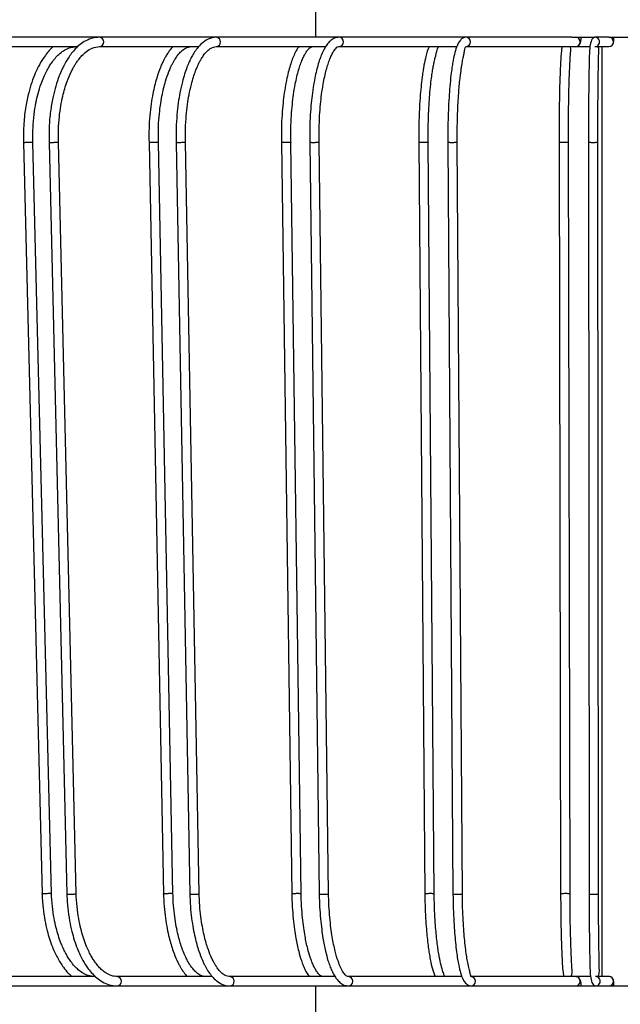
# Model space of a CAD drawing. Header units: millimetres. Extents: x 66 to 110, y 138 to 275.
# Tile 9 of 23: x 91.15 to 97.55, y 147.33 to 157.81. Entities that reach past the tile are written whole.
import ezdxf

# ---------------------------------------------------------------- set-up
doc = ezdxf.new("R2010")
doc.units = ezdxf.units.MM
doc.styles.add('SLDTEXTSTYLE0', font='TXT', dxfattribs={"width": 0.75})
doc.dimstyles.new('SLDDIMSTYLE0', dxfattribs={"dimtxt": 3.5, "dimasz": 3.302, "dimexe": 0, "dimexo": 0.0625, "dimgap": 0.875, "dimtad": 1, "dimdec": 0, "dimlfac": 20, "dimrnd": 1e-09, "dimzin": 12, "dimdsep": 46, "dimtxsty": 'SLDTEXTSTYLE0', "dimsah": 1, "dimcen": 0.09, "dimadec": 0, "dimazin": 3, "dimtfac": 1, "dimtdec": 0, "dimtofl": 0, "dimtmove": 0, "dimatfit": 3, "dimfxl": 0, "dimfrac": 2, "dimtolj": 1, "dimtzin": 12, "dimarcsym": 0})
doc.dimstyles.new('SLDDIMSTYLE1', dxfattribs={"dimtxt": 3.5, "dimasz": 3.302, "dimexe": 0, "dimexo": 0.0625, "dimgap": 0.875, "dimtad": 1, "dimlfac": 20, "dimrnd": 1e-09, "dimzin": 12, "dimdsep": 46, "dimtxsty": 'SLDTEXTSTYLE0', "dimsah": 1, "dimcen": 0.09, "dimadec": 0, "dimazin": 3, "dimtfac": 1, "dimtmove": 0, "dimatfit": 0, "dimfxl": 0, "dimfrac": 2, "dimtolj": 1, "dimtzin": 12, "dimarcsym": 0})

# ---------------------------------------------------------------- blocks, each defined once
blk = doc.blocks.new('_D')
at = {"color": 7, "linetype": 'Continuous', "lineweight": 0}
for p, q in [((95.103, 218.698), (69.362, 218.698)), ((70.362, 137.698), (70.362, 218.698)), ((93.304, 137.698), (69.362, 137.698))]:
    blk.add_line(p, q, dxfattribs=at)
at = {"color": 7, "linetype": 'Continuous', "lineweight": 18}
for points in [[(70.362, 218.698), (69.854, 215.396), (70.87, 215.396)], [(70.362, 137.698), (70.87, 141), (69.854, 141)]]:
    blk.add_solid(points, dxfattribs=at)
at = {"color": 7, "linetype": 'Continuous', "lineweight": 18, "insert": (65.85, 171.496), "char_height": 3.5, "attachment_point": 1, "rotation": 90, "style": 'SLDTEXTSTYLE0'}
blk.add_mtext('1700', dxfattribs=at)
blk = doc.blocks.new('_D_1')
at = {"color": 7, "linetype": 'Continuous', "lineweight": 0}
for p, q in [((93.304, 165.948), (80.101, 165.948)), ((81.101, 165.948), (81.101, 137.698)), ((93.304, 137.698), (80.101, 137.698))]:
    blk.add_line(p, q, dxfattribs=at)
at = {"color": 7, "linetype": 'Continuous', "lineweight": 18}
for points in [[(81.101, 165.948), (80.593, 162.646), (81.609, 162.646)], [(81.101, 137.698), (81.609, 141), (80.593, 141)]]:
    blk.add_solid(points, dxfattribs=at)
at = {"color": 7, "linetype": 'Continuous', "lineweight": 18, "insert": (76.589, 146.349), "char_height": 3.5, "attachment_point": 1, "rotation": 90, "style": 'SLDTEXTSTYLE0'}
blk.add_mtext('565,00', dxfattribs=at)

msp = doc.modelspace()

# ---------------------------------------------------------------- linework, layer by layer
at = {"color": 7, "linetype": 'Continuous', "lineweight": 25}
for p, q in [((94.30335, 158.3727), (94.30335, 157.6227)), ((92.00486, 157.6227), (90.84577, 157.6227)), ((93.24694, 157.6227), (92.00486, 157.6227)), ((94.55317, 157.6227), (93.24694, 157.6227)), ((95.90376, 157.6227), (94.55317, 157.6227)), ((97.03303, 157.6227), (95.90376, 157.6227)), ((97.03337, 157.6227), (97.27823, 157.6227)), ((97.42272, 157.6227), (97.27823, 157.6227)), ((97.42772, 157.6227), (97.81324, 157.6227)), ((90.84577, 157.5227), (91.77358, 157.5227)), ((92.00486, 157.5227), (93.06125, 157.5227)), ((93.24694, 157.5227), (94.41214, 157.5227)), ((94.55317, 157.5227), (95.80824, 157.5227)), ((95.90376, 157.5227), (97.07219, 157.5227)), ((97.07219, 157.5227), (97.22526, 157.5227)), ((97.27823, 157.5227), (97.42772, 157.5227)), ((97.35337, 157.5227), (97.35337, 147.6227)), ((97.42772, 157.5227), (97.44489, 157.52608)), ((91.19563, 156.50145), (91.39218, 148.50145)), ((91.49213, 148.50445), (91.29559, 156.50445)), ((91.46719, 156.50151), (91.65521, 148.50151)), ((91.75517, 148.50439), (91.56715, 156.50439)), ((92.53113, 156.50177), (92.68556, 148.50177)), ((92.78553, 148.50413), (92.63111, 156.50413)), ((92.8199, 156.50184), (92.96527, 148.50183)), ((93.06524, 148.50406), (92.91987, 156.50406)), ((93.94088, 156.50211), (94.05085, 148.50211)), ((94.15084, 148.50379), (94.04087, 156.50379)), ((94.24248, 156.50218), (94.34299, 148.50218)), ((94.24266, 156.5134), (94.24266, 156.49205)), ((94.44298, 148.50372), (94.34247, 156.50372)), ((95.40351, 156.50246), (95.46736, 148.50246)), ((95.56735, 148.50344), (95.5035, 156.50344)), ((95.71337, 156.50254), (95.76749, 148.50253)), ((95.86749, 148.50336), (95.81336, 156.50336)), ((96.89685, 156.50282), (96.91361, 148.50282)), ((97.01361, 148.50308), (96.99685, 156.50308)), ((97.21027, 156.5029), (97.21719, 148.5029)), ((97.31719, 148.503), (97.31027, 156.503)), ((94.34282, 148.51155), (94.34353, 148.49128)), ((91.96132, 147.6227), (91.0736, 147.6227)), ((93.20487, 147.6227), (92.19288, 147.6227)), ((94.51223, 147.6227), (93.39231, 147.6227)), ((95.8629, 147.6227), (94.65368, 147.6227)), ((97.07219, 147.6227), (95.95789, 147.6227)), ((97.23311, 147.6227), (97.07219, 147.6227)), ((97.42772, 147.6227), (97.28515, 147.6227)), ((91.0736, 147.5227), (92.19288, 147.5227)), ((92.19288, 147.5227), (93.39231, 147.5227)), ((93.39231, 147.5227), (94.65368, 147.5227)), ((94.30411, 147.5227), (94.30411, 146.7727)), ((94.65368, 147.5227), (95.95789, 147.5227)), ((95.95789, 147.5227), (97.03303, 147.5227)), ((97.03314, 147.5227), (97.28515, 147.5227)), ((97.28515, 147.5227), (97.42271, 147.5227)), ((97.42772, 147.5227), (97.81325, 147.5227))]:
    msp.add_line(p, q, dxfattribs=at)
for centre, radius, start, end in [((91.99934, 157.57269), 0.05031, 276.513441, 83.694263), ((93.24382, 157.5727), 0.0501, 273.853597, 86.435625), ((94.55174, 157.5727), 0.05003, 272.101717, 88.36097), ((95.90336, 157.5727), 0.05, 270.911236, 89.536538), ((97.07185, 157.5727), 0.05, 270.384703, 89.615297), ((97.27822, 157.5727), 0.05, 269.267991, 89.993836), ((97.42772, 157.5727), 0.05, 270.006236, 89.993764), ((92.18736, 147.57272), 0.05032, 276.307155, 83.465257), ((93.38919, 147.57271), 0.05011, 273.564817, 86.134741), ((94.65225, 147.57271), 0.05003, 271.638993, 87.900401), ((95.95748, 147.57271), 0.05, 270.464514, 88.876409), ((97.07185, 147.5727), 0.05, 270.384703, 89.615297), ((97.28515, 147.5727), 0.05, 270.006145, 90.925302), ((97.42772, 147.5727), 0.05, 270.006236, 89.993764)]:
    msp.add_arc(centre, radius, start, end, dxfattribs=at)
for points, knots in [([(92.00486, 157.6227), (91.97901, 157.62069), (91.92939, 157.61682), (91.85938, 157.58772), (91.79863, 157.54792), (91.73463, 157.48909), (91.67642, 157.41471), (91.63037, 157.33523), (91.599, 157.27048), (91.56958, 157.20043), (91.5377, 157.10608), (91.5071, 156.98679), (91.48236, 156.84714), (91.46528, 156.67818), (91.46676, 156.55613), (91.46754, 156.49126)], [0, 0, 0, 0, 0.08264426, 0.15861766, 0.22781224, 0.29023013, 0.39351074, 0.465889, 0.49979467, 0.55095086, 0.62664432, 0.69949057, 0.78605347, 0.88628511, 1, 1, 1, 1]), ([(93.24694, 157.6227), (93.21879, 157.61903), (93.16726, 157.61231), (93.09798, 157.56491), (93.04633, 157.51023), (93.00886, 157.45627), (92.98148, 157.40791), (92.95749, 157.3585), (92.93369, 157.30136), (92.90904, 157.23095), (92.88341, 157.14149), (92.86043, 157.03826), (92.84113, 156.92108), (92.82703, 156.79412), (92.81817, 156.64842), (92.81948, 156.54555), (92.82017, 156.49165)], [0, 0, 0, 0, 0.11355511, 0.20788351, 0.28285823, 0.33858368, 0.38510552, 0.42795647, 0.47680113, 0.5316271, 0.59451912, 0.67249102, 0.74123893, 0.8187624, 0.90505278, 1, 1, 1, 1]), ([(94.55317, 157.6227), (94.53663, 157.62054), (94.50523, 157.61642), (94.46066, 157.58525), (94.42398, 157.54405), (94.39289, 157.49395), (94.36723, 157.43884), (94.34375, 157.37531), (94.32297, 157.30601), (94.30415, 157.22905), (94.2861, 157.13791), (94.27031, 157.03528), (94.25705, 156.91894), (94.2474, 156.7928), (94.24149, 156.65505), (94.24228, 156.55988), (94.24266, 156.5134)], [0, 0, 0, 0, 0.08589115, 0.16295499, 0.23099371, 0.28999432, 0.35553305, 0.41694976, 0.47799081, 0.53870974, 0.60263776, 0.68145986, 0.75097582, 0.82938243, 0.91667411, 1, 1, 1, 1]), ([(95.90376, 157.6227), (95.89372, 157.62106), (95.87445, 157.61789), (95.8385, 157.58672), (95.80543, 157.52654), (95.78248, 157.44457), (95.7673, 157.36874), (95.75568, 157.29561), (95.74461, 157.21123), (95.73392, 157.10482), (95.72455, 156.97867), (95.71746, 156.83774), (95.7128, 156.67238), (95.71324, 156.55447), (95.71347, 156.49247)], [0, 0, 0, 0, 0.07137873, 0.13705, 0.25030616, 0.34208989, 0.42045363, 0.47025629, 0.53745669, 0.62405618, 0.70174748, 0.79031749, 0.88975085, 1, 1, 1, 1]), ([(97.07219, 157.5227), (97.0792, 157.52353), (97.09167, 157.525), (97.10628, 157.5345), (97.11594, 157.54515), (97.12253, 157.557), (97.12791, 157.57276), (97.13187, 157.59251), (97.13353, 157.61343), (97.13427, 157.6227)], [0, 0, 0, 0, 0.13531162, 0.240766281, 0.33693512, 0.435154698, 0.562903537, 0.806121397, 1, 1, 1, 1]), ([(97.27823, 157.6227), (97.27222, 157.62115), (97.26067, 157.61816), (97.23835, 157.58723), (97.22359, 157.52873), (97.21936, 157.44921), (97.21733, 157.37226), (97.21561, 157.28989), (97.21403, 157.19319), (97.21263, 157.07858), (97.21149, 156.95032), (97.21069, 156.81359), (97.21019, 156.6585), (97.21025, 156.54956), (97.21028, 156.49291)], [0, 0, 0, 0, 0.06599406, 0.12692583, 0.23219249, 0.32308779, 0.40780002, 0.47164569, 0.54943382, 0.64115432, 0.7191179, 0.80491419, 0.89854105, 1, 1, 1, 1]), ([(97.44489, 157.52608), (97.44548, 157.52618), (97.45086, 157.52714), (97.45887, 157.53316), (97.46762, 157.54177), (97.47294, 157.55065), (97.47579, 157.55822), (97.47703, 157.56364), (97.47757, 157.56717), (97.47796, 157.5708), (97.47841, 157.57775), (97.4789, 157.59232), (97.47916, 157.61306), (97.47928, 157.6227)], [0, 0, 0, 0, 0.011750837, 0.107617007, 0.187813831, 0.255646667, 0.310867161, 0.350314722, 0.381217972, 0.421814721, 0.511314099, 0.772767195, 1, 1, 1, 1]), ([(91.51391, 157.5227), (91.5133, 157.52231), (91.48106, 157.50137), (91.43295, 157.43822), (91.37885, 157.35842), (91.34435, 157.29334), (91.31419, 157.22872), (91.28106, 157.14246), (91.24612, 157.02459), (91.21595, 156.87906), (91.194, 156.69671), (91.1953, 156.56292), (91.196, 156.49118)], [0, 0, 0, 0, 0.00275406, 0.14539139, 0.25385235, 0.30599665, 0.36228303, 0.4595277, 0.55980083, 0.68339849, 0.83022865, 1, 1, 1, 1]), ([(91.29594, 156.49476), (91.29505, 156.54921), (91.29338, 156.65217), (91.30606, 156.79613), (91.32537, 156.91826), (91.35055, 157.02686), (91.37898, 157.11892), (91.40934, 157.19661), (91.43782, 157.2571), (91.46539, 157.3068), (91.49622, 157.35466), (91.53058, 157.39951), (91.57303, 157.44435), (91.62328, 157.48382), (91.68487, 157.5157), (91.73081, 157.52026), (91.75541, 157.5227)], [0, 0, 0, 0, 0.10235377, 0.19357648, 0.27384799, 0.34318013, 0.41860862, 0.47722551, 0.52928762, 0.57586566, 0.61851012, 0.67842401, 0.73899937, 0.81282326, 0.89981864, 1, 1, 1, 1]), ([(91.56748, 156.49468), (91.56661, 156.5438), (91.56494, 156.63786), (91.57468, 156.77171), (91.59064, 156.88978), (91.61655, 157.01794), (91.65317, 157.1421), (91.69352, 157.2382), (91.72288, 157.29488), (91.742, 157.32776), (91.76184, 157.35848), (91.78633, 157.39239), (91.82073, 157.43306), (91.86845, 157.47623), (91.9307, 157.514), (91.97869, 157.51963), (92.00486, 157.5227)], [0, 0, 0, 0, 0.09231393, 0.17681731, 0.25367373, 0.32289257, 0.43831516, 0.52660977, 0.56391439, 0.59682446, 0.62536898, 0.66231074, 0.71844584, 0.79353889, 0.88740203, 1, 1, 1, 1]), ([(92.7868, 157.5227), (92.77994, 157.51607), (92.75926, 157.49605), (92.73213, 157.45675), (92.70672, 157.41514), (92.68819, 157.38047), (92.67064, 157.34426), (92.644, 157.28249), (92.60767, 157.17872), (92.57512, 157.04629), (92.5521, 156.91005), (92.53793, 156.78469), (92.52927, 156.6429), (92.53068, 156.54343), (92.53142, 156.49157)], [0, 0, 0, 0, 0.03817118, 0.11516033, 0.1669341, 0.20477102, 0.24829398, 0.2978668, 0.4155494, 0.56936863, 0.6617277, 0.76431484, 0.8771241, 1, 1, 1, 1]), ([(92.63138, 156.49437), (92.63066, 156.5437), (92.62928, 156.63819), (92.63733, 156.77266), (92.6505, 156.89132), (92.67191, 157.02013), (92.70214, 157.14495), (92.73546, 157.24151), (92.75967, 157.29841), (92.77539, 157.33135), (92.79173, 157.36215), (92.81156, 157.39564), (92.83885, 157.43536), (92.87599, 157.47733), (92.92393, 157.51414), (92.9613, 157.51968), (92.98167, 157.5227)], [0, 0, 0, 0, 0.09235378, 0.17692851, 0.2538566, 0.32314484, 0.43869011, 0.52707934, 0.56442224, 0.59736349, 0.6259321, 0.66290485, 0.71906176, 0.7940953, 0.88775534, 1, 1, 1, 1]), ([(92.92013, 156.49429), (92.91946, 156.54587), (92.91818, 156.64421), (92.92652, 156.78322), (92.93977, 156.90407), (92.95789, 157.01535), (92.97941, 157.11305), (93.00319, 157.19689), (93.02423, 157.25761), (93.04258, 157.30298), (93.05804, 157.33695), (93.07388, 157.36812), (93.09287, 157.40139), (93.11782, 157.43917), (93.15154, 157.47923), (93.1947, 157.51444), (93.2285, 157.51979), (93.24694, 157.5227)], [0, 0, 0, 0, 0.09642696, 0.18383596, 0.26235415, 0.33198757, 0.41099981, 0.47470289, 0.53003206, 0.56759891, 0.60179933, 0.63264019, 0.66847439, 0.72327967, 0.79695706, 0.88921729, 1, 1, 1, 1]), ([(94.12536, 157.5227), (94.11786, 157.51174), (94.09936, 157.48471), (94.07524, 157.43445), (94.05068, 157.37321), (94.0287, 157.30563), (94.00838, 157.22962), (93.98867, 157.13865), (93.97137, 157.03588), (93.95685, 156.91937), (93.94625, 156.79307), (93.93958, 156.64806), (93.94057, 156.54564), (93.94108, 156.49197)], [0, 0, 0, 0, 0.056512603, 0.139371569, 0.216887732, 0.295182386, 0.374305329, 0.458633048, 0.562688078, 0.654451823, 0.757946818, 0.873165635, 1, 1, 1, 1]), ([(94.04106, 156.49398), (94.04055, 156.54578), (94.03958, 156.64457), (94.04592, 156.78427), (94.056, 156.90576), (94.0698, 157.01771), (94.0862, 157.11613), (94.10477, 157.20255), (94.12349, 157.2734), (94.14318, 157.33467), (94.16429, 157.38884), (94.18587, 157.43351), (94.20645, 157.46857), (94.22721, 157.49644), (94.2499, 157.51791), (94.26704, 157.52104), (94.27612, 157.5227)], [0, 0, 0, 0, 0.09638281, 0.18379302, 0.26232623, 0.33198512, 0.41104194, 0.47503889, 0.53471456, 0.59371693, 0.65201682, 0.71346904, 0.77044959, 0.83728356, 0.9138001, 1, 1, 1, 1]), ([(94.34265, 156.4939), (94.34218, 156.54576), (94.34129, 156.64466), (94.34709, 156.78453), (94.35632, 156.90619), (94.36895, 157.01831), (94.38397, 157.11692), (94.40104, 157.20387), (94.41842, 157.27573), (94.43695, 157.33852), (94.45697, 157.3942), (94.48453, 157.45539), (94.50873, 157.49408), (94.53198, 157.51845), (94.54587, 157.52124), (94.55317, 157.5227)], [0, 0, 0, 0, 0.0963903, 0.1838165, 0.262367, 0.3320444, 0.41112725, 0.47519304, 0.5356459, 0.59635259, 0.6572695, 0.72146313, 0.8443048, 0.91807956, 1, 1, 1, 1]), ([(95.51472, 157.5227), (95.51392, 157.52148), (95.49829, 157.4974), (95.48141, 157.42882), (95.46191, 157.34412), (95.45027, 157.276), (95.44033, 157.20978), (95.42954, 157.12129), (95.41863, 157.00432), (95.40947, 156.86295), (95.40294, 156.68815), (95.40339, 156.56057), (95.40363, 156.49238)], [0, 0, 0, 0, 0.00803991, 0.15789125, 0.27156632, 0.32261168, 0.38366643, 0.48200823, 0.5802214, 0.6993295, 0.83928852, 1, 1, 1, 1]), ([(95.50362, 156.49357), (95.50333, 156.54887), (95.50278, 156.65386), (95.507, 156.80129), (95.51353, 156.92753), (95.52219, 157.04127), (95.53217, 157.13897), (95.54294, 157.22133), (95.55289, 157.28398), (95.562, 157.33282), (95.57197, 157.37884), (95.58155, 157.41771), (95.59091, 157.45575), (95.59914, 157.48876), (95.6074, 157.51625), (95.61503, 157.52045), (95.61912, 157.5227)], [0, 0, 0, 0, 0.10228655, 0.194189, 0.27577152, 0.34703736, 0.42599378, 0.48845621, 0.54212445, 0.58786222, 0.62719504, 0.68383274, 0.7427048, 0.81516883, 0.90092889, 1, 1, 1, 1]), ([(95.81346, 156.49348), (95.8132, 156.54326), (95.81272, 156.6387), (95.81555, 156.77466), (95.82021, 156.89483), (95.82781, 157.02561), (95.83857, 157.15275), (95.8505, 157.2517), (95.85923, 157.31036), (95.8649, 157.34438), (95.87088, 157.37656), (95.87767, 157.40948), (95.88505, 157.44566), (95.89132, 157.48235), (95.89575, 157.51464), (95.90094, 157.51986), (95.90376, 157.5227)], [0, 0, 0, 0, 0.09200962, 0.1763927, 0.25320168, 0.32244228, 0.43809744, 0.52674852, 0.56429397, 0.59749022, 0.62634178, 0.66310429, 0.71941217, 0.79465718, 0.88823276, 1, 1, 1, 1]), ([(96.92904, 157.5227), (96.92685, 157.51057), (96.92169, 157.48195), (96.91756, 157.42845), (96.91357, 157.36625), (96.90983, 157.29137), (96.90597, 157.19442), (96.90257, 157.07948), (96.89982, 156.95095), (96.89787, 156.81396), (96.89665, 156.65863), (96.8968, 156.54954), (96.89688, 156.49282)], [0, 0, 0, 0, 0.06208527, 0.14648894, 0.22814654, 0.31140603, 0.41282726, 0.53239132, 0.63400656, 0.74581692, 0.86781798, 1, 1, 1, 1]), ([(96.99688, 156.49313), (96.9968, 156.54545), (96.99665, 156.64529), (96.99762, 156.7866), (96.99918, 156.90969), (97.00131, 157.02333), (97.00385, 157.12358), (97.00679, 157.21348), (97.01047, 157.30441), (97.01537, 157.39796), (97.02203, 157.4852), (97.02402, 157.511), (97.01588, 157.51377), (97.01573, 157.51381)], [0, 0, 0, 0, 0.11002805, 0.20994003, 0.29976038, 0.37949082, 0.47007696, 0.54369972, 0.61611919, 0.73271529, 0.85901692, 0.99754784, 1, 1, 1, 1]), ([(97.31028, 156.49304), (97.31025, 156.54543), (97.31018, 156.6454), (97.31059, 156.78692), (97.31123, 156.91023), (97.31211, 157.0241), (97.31317, 157.12462), (97.3144, 157.21553), (97.31597, 157.30964), (97.31815, 157.40784), (97.3202, 157.4855), (97.32058, 157.51231), (97.31337, 157.51501), (97.31179, 157.5156)], [0, 0, 0, 0, 0.110464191, 0.210789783, 0.300990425, 0.381066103, 0.472055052, 0.54611601, 0.620720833, 0.744946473, 0.882143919, 0.9741462, 1, 1, 1, 1]), ([(91.20264, 156.50295), (91.20228, 156.50291), (91.19915, 156.50254), (91.19573, 156.50201), (91.19619, 156.50162), (91.19633, 156.5015)], [0, 0, 0, 0, 0.08224055, 0.72623782, 1, 1, 1, 1]), ([(91.20264, 156.50295), (91.20301, 156.50299), (91.2063, 156.50336), (91.21461, 156.50406), (91.22971, 156.50492), (91.24663, 156.50556), (91.26341, 156.5059), (91.27826, 156.50591), (91.28916, 156.50558), (91.2951, 156.50508), (91.29494, 156.50463), (91.29488, 156.50447)], [0, 0, 0, 0, 0.01663677, 0.14691382, 0.27719101, 0.40746436, 0.53773025, 0.66798958, 0.79824614, 0.92850492, 1, 1, 1, 1]), ([(91.56079, 156.50295), (91.56043, 156.50291), (91.55728, 156.50253), (91.5492, 156.50183), (91.53431, 156.50098), (91.51746, 156.50034), (91.50059, 156.5), (91.48554, 156.49999), (91.47427, 156.50032), (91.46783, 156.50085), (91.46782, 156.50134), (91.46782, 156.50153)], [0, 0, 0, 0, 0.01637803, 0.14462876, 0.27287962, 0.40112659, 0.52936641, 0.65760015, 0.78583136, 0.91406459, 1, 1, 1, 1]), ([(91.56079, 156.50295), (91.56113, 156.50299), (91.56411, 156.50336), (91.56729, 156.50388), (91.56665, 156.50426), (91.56648, 156.50437)], [0, 0, 0, 0, 0.08426077, 0.74407915, 1, 1, 1, 1]), ([(92.53533, 156.50295), (92.53505, 156.50291), (92.53264, 156.50254), (92.53039, 156.50212), (92.53125, 156.50182), (92.53131, 156.5018)], [0, 0, 0, 0, 0.10711893, 0.94593023, 1, 1, 1, 1]), ([(92.53533, 156.50295), (92.53562, 156.50299), (92.53823, 156.50336), (92.54538, 156.50406), (92.55939, 156.50492), (92.57587, 156.50556), (92.59293, 156.5059), (92.6087, 156.50591), (92.62122, 156.50559), (92.6295, 156.50499), (92.63045, 156.50443), (92.63091, 156.50416)], [0, 0, 0, 0, 0.01585737, 0.14003122, 0.26420521, 0.38837553, 0.51253874, 0.63669571, 0.76085003, 0.88500646, 1, 1, 1, 1]), ([(92.91618, 156.50295), (92.9159, 156.50291), (92.91344, 156.50253), (92.90654, 156.50183), (92.89279, 156.50098), (92.87643, 156.50034), (92.85933, 156.5), (92.84346, 156.49999), (92.8304, 156.50031), (92.82247, 156.50094), (92.81898, 156.50149), (92.81996, 156.50183), (92.82, 156.50184)], [0, 0, 0, 0, 0.01564688, 0.138172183, 0.260697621, 0.383219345, 0.505734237, 0.628243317, 0.750749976, 0.873258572, 0.995779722, 1, 1, 1, 1]), ([(92.91618, 156.50295), (92.91643, 156.50299), (92.9187, 156.50336), (92.92078, 156.50377), (92.91983, 156.50405), (92.91981, 156.50406)], [0, 0, 0, 0, 0.11100254, 0.98022687, 1, 1, 1, 1]), ([(93.94296, 156.50295), (93.94276, 156.50291), (93.94147, 156.50263), (93.94147, 156.50237), (93.94148, 156.50215)], [0, 0, 0, 0, 0.15431002, 1, 1, 1, 1]), ([(93.94296, 156.50295), (93.94317, 156.50299), (93.94506, 156.50336), (93.95095, 156.50406), (93.96365, 156.50492), (93.97944, 156.50556), (93.99653, 156.5059), (94.01295, 156.50591), (94.027, 156.50559), (94.03652, 156.50496), (94.04113, 156.50433), (94.0404, 156.50392), (94.04025, 156.50383)], [0, 0, 0, 0, 0.01519552, 0.13418663, 0.25317787, 0.3721656, 0.49114651, 0.61012144, 0.72909384, 0.84806826, 0.96705543, 1, 1, 1, 1]), ([(94.34073, 156.50295), (94.34054, 156.50291), (94.33881, 156.50253), (94.33319, 156.50183), (94.32079, 156.50098), (94.30517, 156.50034), (94.28811, 156.5), (94.27158, 156.49999), (94.2573, 156.50031), (94.24736, 156.50094), (94.24236, 156.5016), (94.24303, 156.50206), (94.24322, 156.50219)], [0, 0, 0, 0, 0.01497711, 0.1322577, 0.24953842, 0.36681558, 0.4840862, 0.60135126, 0.718614, 0.8358786, 0.95315521, 1, 1, 1, 1]), ([(94.34073, 156.50295), (94.34092, 156.50299), (94.34204, 156.50325), (94.34192, 156.5035), (94.34183, 156.50371)], [0, 0, 0, 0, 0.16250647, 1, 1, 1, 1]), ([(95.4042, 156.50295), (95.40408, 156.50291), (95.40361, 156.50274), (95.40393, 156.50258), (95.40417, 156.50247)], [0, 0, 0, 0, 0.25801789, 1, 1, 1, 1]), ([(95.4042, 156.50295), (95.40433, 156.50299), (95.40546, 156.50336), (95.41, 156.50406), (95.4212, 156.50492), (95.43607, 156.50556), (95.4529, 156.5059), (95.46979, 156.50591), (95.4849, 156.50559), (95.49623, 156.50496), (95.50277, 156.50423), (95.50274, 156.50369), (95.50273, 156.50348)], [0, 0, 0, 0, 0.01457584, 0.12871447, 0.24285322, 0.3569886, 0.47111745, 0.58524055, 0.69936122, 0.81348384, 0.92761869, 1, 1, 1, 1]), ([(95.81287, 156.50295), (95.81276, 156.50291), (95.81178, 156.50253), (95.80754, 156.50183), (95.79667, 156.50098), (95.78202, 156.50034), (95.76527, 156.5), (95.74832, 156.49999), (95.73301, 156.50031), (95.72133, 156.50094), (95.71423, 156.50171), (95.71407, 156.50229), (95.714, 156.50254)], [0, 0, 0, 0, 0.01435908, 0.12680006, 0.23924116, 0.35167885, 0.46411028, 0.57653637, 0.68896024, 0.80138589, 0.91382305, 1, 1, 1, 1]), ([(95.81287, 156.50295), (95.81297, 156.50299), (95.81335, 156.50315), (95.81298, 156.5033), (95.81272, 156.5034)], [0, 0, 0, 0, 0.27217693, 1, 1, 1, 1]), ([(96.89689, 156.50295), (96.89693, 156.50299), (96.89729, 156.50336), (96.90041, 156.50406), (96.90995, 156.50492), (96.92367, 156.50556), (96.93999, 156.5059), (96.95709, 156.50591), (96.97304, 156.50559), (96.98603, 156.50497), (96.99475, 156.5041), (96.99702, 156.50338), (96.99682, 156.50299), (96.9968, 156.50295)], [0, 0, 0, 0, 0.01371384, 0.12110241, 0.22849109, 0.3358766, 0.44325597, 0.55062993, 0.65800161, 0.76537511, 0.87276012, 0.98628616, 1, 1, 1, 1]), ([(97.31026, 156.50295), (97.31023, 156.50291), (97.31003, 156.50253), (97.30722, 156.50183), (97.29805, 156.50098), (97.2846, 156.50034), (97.26841, 156.5), (97.2513, 156.49999), (97.2352, 156.50032), (97.22192, 156.50093), (97.21282, 156.5018), (97.21024, 156.50252), (97.21027, 156.50291), (97.21027, 156.50295)], [0, 0, 0, 0, 0.01371385, 0.12110225, 0.22849077, 0.33587604, 0.44325532, 0.5506295, 0.65800156, 0.76537532, 0.87276009, 0.98628615, 1, 1, 1, 1]), ([(91.39185, 148.51068), (91.39468, 148.4582), (91.39999, 148.35962), (91.42042, 148.22587), (91.44461, 148.11578), (91.4718, 148.0219), (91.4993, 147.94535), (91.52755, 147.87958), (91.55535, 147.82379), (91.58615, 147.77055), (91.62385, 147.71519), (91.66563, 147.66357), (91.69758, 147.63496), (91.71127, 147.6227)], [0, 0, 0, 0, 0.14095344, 0.26478647, 0.37123893, 0.46026275, 0.55176281, 0.61961075, 0.68729318, 0.75654253, 0.82957923, 0.92697079, 1, 1, 1, 1]), ([(91.39285, 148.50148), (91.39269, 148.50159), (91.39209, 148.50198), (91.39554, 148.50252), (91.39882, 148.50291), (91.39918, 148.50295)], [0, 0, 0, 0, 0.24509564, 0.91868844, 1, 1, 1, 1]), ([(91.49142, 148.50447), (91.49151, 148.50462), (91.49181, 148.50505), (91.48619, 148.50556), (91.47557, 148.50591), (91.46088, 148.50592), (91.44417, 148.50559), (91.42719, 148.50497), (91.41166, 148.5041), (91.40301, 148.50338), (91.39955, 148.50299), (91.39918, 148.50295)], [0, 0, 0, 0, 0.06406017, 0.19433171, 0.32459559, 0.45485255, 0.58510654, 0.71536292, 0.84563383, 0.98337306, 1, 1, 1, 1]), ([(91.95195, 147.6227), (91.92938, 147.62477), (91.88688, 147.62865), (91.82908, 147.65623), (91.78053, 147.69159), (91.73765, 147.73385), (91.70108, 147.77897), (91.66843, 147.82775), (91.64135, 147.87515), (91.61646, 147.9257), (91.59074, 147.98623), (91.56541, 148.05757), (91.54036, 148.14526), (91.51813, 148.24795), (91.49932, 148.37283), (91.4944, 148.46509), (91.49178, 148.51426)], [0, 0, 0, 0, 0.10094229, 0.19010662, 0.26751831, 0.33312224, 0.40201721, 0.45410881, 0.50389713, 0.55242668, 0.6014583, 0.66808736, 0.73245874, 0.80918925, 0.89830297, 1, 1, 1, 1]), ([(91.6549, 148.51076), (91.65762, 148.45803), (91.66278, 148.35831), (91.68287, 148.22206), (91.70724, 148.10799), (91.73567, 148.00807), (91.76573, 147.92426), (91.79693, 147.8531), (91.82605, 147.79672), (91.85488, 147.74872), (91.88787, 147.70103), (91.92764, 147.65299), (91.97795, 147.60494), (92.038, 147.56292), (92.11132, 147.52973), (92.16447, 147.52515), (92.19288, 147.5227)], [0, 0, 0, 0, 0.10143695, 0.1918194, 0.27097483, 0.33887322, 0.41183036, 0.46825044, 0.51935446, 0.56595071, 0.61022236, 0.67260981, 0.7346971, 0.80996856, 0.89843054, 1, 1, 1, 1]), ([(91.65589, 148.50153), (91.65583, 148.50135), (91.65569, 148.50088), (91.66179, 148.50034), (91.67279, 148.49999), (91.68768, 148.49999), (91.70449, 148.50031), (91.7214, 148.50093), (91.73673, 148.5018), (91.74514, 148.50252), (91.74845, 148.50291), (91.74881, 148.50295)], [0, 0, 0, 0, 0.0785057, 0.20676627, 0.33501948, 0.46326623, 0.59151024, 0.71975644, 0.8480164, 0.98362968, 1, 1, 1, 1]), ([(91.75455, 148.50437), (91.75472, 148.50428), (91.75547, 148.5039), (91.75228, 148.50338), (91.74915, 148.50299), (91.74881, 148.50295)], [0, 0, 0, 0, 0.21774731, 0.91574276, 1, 1, 1, 1]), ([(92.19288, 147.6227), (92.17166, 147.62473), (92.13196, 147.62852), (92.07851, 147.65508), (92.03443, 147.68816), (91.99655, 147.72617), (91.96525, 147.76476), (91.93674, 147.8064), (91.91131, 147.84927), (91.88516, 147.90054), (91.85683, 147.96599), (91.82923, 148.04397), (91.80308, 148.13723), (91.78067, 148.24372), (91.76215, 148.37116), (91.75737, 148.46467), (91.75484, 148.51418)], [0, 0, 0, 0, 0.10027218, 0.18760002, 0.26199944, 0.32339537, 0.38479037, 0.4289797, 0.47606914, 0.52753851, 0.58457503, 0.65855644, 0.72707658, 0.80678164, 0.89769326, 1, 1, 1, 1]), ([(92.6856, 148.50179), (92.68559, 148.50179), (92.68465, 148.50209), (92.68695, 148.50252), (92.68948, 148.50291), (92.68976, 148.50295)], [0, 0, 0, 0, 0.01196969, 0.89357819, 1, 1, 1, 1]), ([(92.6853, 148.51107), (92.68722, 148.46379), (92.69091, 148.37309), (92.70507, 148.24652), (92.72306, 148.13581), (92.74909, 148.01659), (92.7831, 147.90189), (92.81924, 147.8127), (92.84519, 147.75977), (92.86214, 147.72883), (92.8799, 147.69917), (92.90422, 147.66385), (92.92459, 147.63598), (92.93826, 147.62347), (92.9391, 147.6227)], [0, 0, 0, 0, 0.12698623, 0.24360565, 0.34968022, 0.44519548, 0.60432994, 0.72609546, 0.77738449, 0.82241199, 0.8615592, 0.91515092, 0.99480644, 1, 1, 1, 1]), ([(92.78521, 148.50415), (92.78487, 148.50441), (92.78413, 148.50496), (92.77624, 148.50556), (92.76396, 148.50591), (92.74832, 148.50592), (92.73129, 148.50559), (92.71472, 148.50497), (92.70026, 148.5041), (92.69279, 148.50338), (92.69005, 148.50299), (92.68976, 148.50295)], [0, 0, 0, 0, 0.10798629, 0.23214385, 0.3562941, 0.48043776, 0.60457859, 0.72872169, 0.85287865, 0.98415341, 1, 1, 1, 1]), ([(93.1361, 147.6227), (93.11764, 147.62521), (93.08376, 147.6298), (93.04014, 147.66028), (93.00608, 147.69512), (92.97961, 147.72974), (92.9576, 147.7634), (92.9366, 147.80044), (92.91036, 147.85372), (92.87601, 147.93968), (92.84463, 148.04688), (92.82051, 148.15893), (92.80377, 148.26329), (92.79054, 148.38297), (92.78707, 148.46897), (92.78526, 148.51387)], [0, 0, 0, 0, 0.112319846, 0.206024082, 0.281069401, 0.337219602, 0.383215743, 0.424162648, 0.472925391, 0.561261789, 0.676775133, 0.746051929, 0.822985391, 0.907587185, 1, 1, 1, 1]), ([(92.96502, 148.51115), (92.96683, 148.46393), (92.9703, 148.37333), (92.98361, 148.24692), (93.00052, 148.13635), (93.02498, 148.01731), (93.05695, 147.90279), (93.0909, 147.81373), (93.11531, 147.76088), (93.13125, 147.72992), (93.14798, 147.70037), (93.17087, 147.66433), (93.20518, 147.61949), (93.25424, 147.57201), (93.31875, 147.53153), (93.36636, 147.52582), (93.39231, 147.5227)], [0, 0, 0, 0, 0.09122306, 0.17498951, 0.25117911, 0.31978209, 0.4340739, 0.52152332, 0.55835803, 0.59069675, 0.6188137, 0.65731473, 0.71456223, 0.79074146, 0.88592763, 1, 1, 1, 1]), ([(92.96533, 148.50184), (92.96584, 148.50155), (92.96686, 148.50096), (92.97533, 148.50034), (92.98794, 148.49999), (93.00374, 148.49998), (93.02081, 148.50031), (93.03727, 148.50093), (93.05147, 148.5018), (93.05868, 148.50252), (93.06127, 148.50291), (93.06155, 148.50295)], [0, 0, 0, 0, 0.11973017, 0.24225281, 0.36476841, 0.48727784, 0.60978466, 0.73229357, 0.85481562, 0.98436203, 1, 1, 1, 1]), ([(93.06514, 148.50406), (93.06469, 148.50374), (93.06418, 148.50337), (93.06181, 148.50299), (93.06155, 148.50295)], [0, 0, 0, 0, 0.8890573, 1, 1, 1, 1]), ([(93.39231, 147.6227), (93.37529, 147.62519), (93.34406, 147.62976), (93.30405, 147.65995), (93.27266, 147.69442), (93.24809, 147.72872), (93.22746, 147.76227), (93.20767, 147.79934), (93.18294, 147.85267), (93.15054, 147.93879), (93.12095, 148.04617), (93.09821, 148.15839), (93.08243, 148.26289), (93.06996, 148.38273), (93.06669, 148.46884), (93.06499, 148.51379)], [0, 0, 0, 0, 0.11222355, 0.20587627, 0.28091168, 0.33707375, 0.38308341, 0.42404273, 0.47282114, 0.56118472, 0.6767289, 0.74602115, 0.82296922, 0.90758409, 1, 1, 1, 1]), ([(94.05067, 148.51147), (94.0521, 148.46258), (94.05485, 148.36926), (94.06545, 148.24003), (94.07871, 148.12866), (94.09736, 148.01189), (94.12146, 147.89977), (94.14912, 147.8053), (94.17332, 147.73918), (94.19572, 147.68875), (94.21569, 147.64983), (94.23033, 147.62946), (94.23518, 147.6227)], [0, 0, 0, 0, 0.13045284, 0.24899297, 0.35549527, 0.44994625, 0.60249972, 0.72406698, 0.80223239, 0.87823702, 0.95965754, 1, 1, 1, 1]), ([(94.05156, 148.50214), (94.0515, 148.50237), (94.05143, 148.50263), (94.05273, 148.50291), (94.05293, 148.50295)], [0, 0, 0, 0, 0.84708802, 1, 1, 1, 1]), ([(94.15034, 148.50383), (94.15047, 148.5039), (94.15119, 148.5043), (94.1469, 148.50492), (94.13766, 148.50557), (94.12381, 148.50591), (94.10749, 148.50592), (94.09039, 148.50559), (94.07447, 148.50497), (94.0613, 148.5041), (94.05513, 148.50338), (94.05315, 148.50299), (94.05293, 148.50295)], [0, 0, 0, 0, 0.02644275, 0.14539665, 0.26434714, 0.38329062, 0.50222779, 0.62116226, 0.74009889, 0.8590488, 0.984818, 1, 1, 1, 1]), ([(94.38609, 147.6227), (94.37496, 147.62527), (94.35459, 147.62995), (94.32847, 147.65998), (94.30535, 147.69504), (94.28377, 147.73613), (94.26477, 147.78009), (94.24332, 147.83924), (94.21779, 147.92718), (94.19505, 148.03373), (94.17737, 148.14542), (94.16476, 148.25221), (94.15465, 148.37645), (94.15202, 148.46633), (94.15065, 148.51347)], [0, 0, 0, 0, 0.11856932, 0.21701845, 0.29505052, 0.35356642, 0.40906702, 0.46625451, 0.55539053, 0.66798491, 0.73763753, 0.81616996, 0.90358965, 1, 1, 1, 1]), ([(94.34363, 148.50219), (94.34345, 148.50207), (94.34278, 148.50164), (94.34743, 148.50098), (94.35709, 148.50034), (94.37119, 148.49999), (94.38764, 148.49998), (94.40471, 148.50031), (94.42047, 148.50093), (94.43334, 148.5018), (94.43923, 148.50252), (94.44105, 148.50291), (94.44124, 148.50295)], [0, 0, 0, 0, 0.04008807, 0.15737455, 0.27465755, 0.39193383, 0.50920419, 0.62647206, 0.74374192, 0.86102437, 0.98503079, 1, 1, 1, 1]), ([(94.34353, 148.49128), (94.34468, 148.44925), (94.34705, 148.36287), (94.35633, 148.24045), (94.36841, 148.12923), (94.38543, 148.01266), (94.4075, 147.90037), (94.43303, 147.805), (94.45595, 147.73713), (94.47754, 147.68434), (94.50104, 147.63779), (94.52999, 147.59401), (94.56477, 147.55697), (94.60753, 147.52847), (94.63769, 147.5247), (94.65368, 147.5227)], [0, 0, 0, 0, 0.0827156, 0.17000633, 0.24842859, 0.31797292, 0.43028684, 0.52077985, 0.58038276, 0.63953652, 0.7027631, 0.76150725, 0.83066566, 0.91022965, 1, 1, 1, 1]), ([(94.44223, 148.50371), (94.44238, 148.5035), (94.44255, 148.50325), (94.44143, 148.50299), (94.44124, 148.50295)], [0, 0, 0, 0, 0.8375035, 1, 1, 1, 1]), ([(94.65368, 147.6227), (94.64397, 147.62538), (94.62556, 147.63044), (94.59946, 147.66575), (94.57174, 147.71677), (94.54143, 147.79185), (94.51049, 147.89683), (94.48548, 148.01898), (94.4674, 148.14276), (94.45549, 148.25383), (94.44636, 148.37862), (94.44401, 148.46747), (94.4428, 148.51339)], [0, 0, 0, 0, 0.12268059, 0.23236791, 0.32888002, 0.41784615, 0.52718618, 0.66050125, 0.73629095, 0.81811943, 0.9059919, 1, 1, 1, 1]), ([(95.46725, 148.51188), (95.46822, 148.45761), (95.47003, 148.35603), (95.4771, 148.21922), (95.48538, 148.10814), (95.49452, 148.01521), (95.50387, 147.93855), (95.51415, 147.86833), (95.52837, 147.78822), (95.54794, 147.6996), (95.56835, 147.64839), (95.57859, 147.6227)], [0, 0, 0, 0, 0.14451923, 0.27050905, 0.37787494, 0.46658481, 0.55578087, 0.62911593, 0.71215775, 0.85565058, 1, 1, 1, 1]), ([(95.46806, 148.50249), (95.46781, 148.5026), (95.46748, 148.50275), (95.46793, 148.50291), (95.46805, 148.50295)], [0, 0, 0, 0, 0.72792977, 1, 1, 1, 1]), ([(95.5667, 148.50343), (95.56673, 148.50364), (95.56683, 148.50417), (95.56062, 148.50492), (95.54953, 148.50556), (95.53458, 148.50591), (95.51775, 148.50592), (95.50086, 148.50559), (95.48582, 148.50497), (95.47416, 148.5041), (95.46937, 148.50338), (95.46818, 148.50299), (95.46805, 148.50295)], [0, 0, 0, 0, 0.07175796, 0.18517503, 0.29858885, 0.41199599, 0.52539711, 0.63879564, 0.75219625, 0.86560952, 0.98552466, 1, 1, 1, 1]), ([(95.68297, 147.6227), (95.68046, 147.62521), (95.67551, 147.63014), (95.6629, 147.66839), (95.64144, 147.73818), (95.62424, 147.81838), (95.61176, 147.89155), (95.60206, 147.95883), (95.59309, 148.03374), (95.58435, 148.12456), (95.57652, 148.23204), (95.56987, 148.36359), (95.56816, 148.46107), (95.56724, 148.51306)], [0, 0, 0, 0, 0.12743724, 0.25061292, 0.3689977, 0.47418608, 0.53490831, 0.58866357, 0.65628849, 0.72239983, 0.80170629, 0.89421598, 1, 1, 1, 1]), ([(95.7674, 148.51197), (95.76824, 148.45701), (95.76983, 148.35255), (95.77623, 148.20955), (95.78416, 148.08892), (95.79368, 147.98181), (95.80426, 147.88947), (95.81593, 147.80914), (95.82973, 147.7331), (95.84696, 147.66082), (95.87194, 147.59162), (95.91127, 147.5343), (95.94175, 147.52672), (95.95789, 147.5227)], [0, 0, 0, 0, 0.1072776, 0.2039304, 0.28990808, 0.36519626, 0.44889939, 0.51972067, 0.58674117, 0.68043103, 0.77353208, 0.88010236, 1, 1, 1, 1]), ([(95.76808, 148.50254), (95.76812, 148.50231), (95.76823, 148.50175), (95.7749, 148.50098), (95.78635, 148.50034), (95.8015, 148.49999), (95.81841, 148.49998), (95.83522, 148.50031), (95.85004, 148.50093), (95.86137, 148.5018), (95.86586, 148.50252), (95.86688, 148.50291), (95.86699, 148.50295)], [0, 0, 0, 0, 0.07970583, 0.19215162, 0.30459409, 0.41703011, 0.52946046, 0.64188841, 0.75431828, 0.86676021, 0.9856486, 1, 1, 1, 1]), ([(95.86686, 148.50336), (95.8671, 148.50326), (95.86745, 148.50313), (95.8671, 148.50299), (95.86699, 148.50295)], [0, 0, 0, 0, 0.69498409, 1, 1, 1, 1]), ([(95.95789, 147.6227), (95.95762, 147.62472), (95.9571, 147.62854), (95.95313, 147.65396), (95.93931, 147.7013), (95.92557, 147.76341), (95.91333, 147.83345), (95.90231, 147.9111), (95.89223, 148.00114), (95.88319, 148.10541), (95.87571, 148.22208), (95.8697, 148.35977), (95.86819, 148.4602), (95.8674, 148.51297)], [0, 0, 0, 0, 0.11647014, 0.220992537, 0.313716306, 0.408711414, 0.476541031, 0.548224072, 0.63365615, 0.709764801, 0.796178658, 0.892903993, 1, 1, 1, 1]), ([(96.91358, 148.51231), (96.91377, 148.4677), (96.91415, 148.38124), (96.916, 148.22404), (96.91934, 148.05749), (96.92445, 147.90028), (96.93008, 147.78241), (96.93578, 147.68972), (96.94276, 147.64392), (96.946, 147.6227)], [0, 0, 0, 0, 0.11751831, 0.22770832, 0.42573803, 0.59449996, 0.73866338, 0.87893118, 1, 1, 1, 1]), ([(97.01356, 148.50295), (97.01358, 148.50299), (97.01377, 148.50336), (97.01169, 148.50406), (97.00342, 148.50492), (96.99064, 148.50556), (96.97482, 148.50591), (96.95774, 148.50592), (96.94131, 148.50559), (96.9274, 148.50497), (96.9174, 148.5041), (96.91407, 148.50338), (96.91369, 148.50299), (96.91365, 148.50295)], [0, 0, 0, 0, 0.01370596, 0.12109473, 0.2284836, 0.33586938, 0.44324885, 0.55062261, 0.65799393, 0.76536721, 0.87275247, 0.98629404, 1, 1, 1, 1]), ([(97.02956, 147.63359), (97.03275, 147.63983), (97.03926, 147.65257), (97.03427, 147.71165), (97.02954, 147.7958), (97.02398, 147.91396), (97.01911, 148.06847), (97.01589, 148.2319), (97.01412, 148.38518), (97.01376, 148.46927), (97.01358, 148.51263)], [0, 0, 0, 0, 0.11612778, 0.23735431, 0.35949778, 0.48515189, 0.63224215, 0.80372203, 0.8987856, 1, 1, 1, 1]), ([(97.21718, 148.51241), (97.21726, 148.46785), (97.21741, 148.38152), (97.21818, 148.2246), (97.21954, 148.05838), (97.2217, 147.90159), (97.22387, 147.78328), (97.22701, 147.68595), (97.23213, 147.60699), (97.25161, 147.5376), (97.2737, 147.52779), (97.28515, 147.5227)], [0, 0, 0, 0, 0.08757445, 0.16967121, 0.31718697, 0.44286945, 0.55045891, 0.65650457, 0.76368591, 0.87751566, 1, 1, 1, 1]), ([(97.2172, 148.50295), (97.2172, 148.50291), (97.21717, 148.50253), (97.21956, 148.50183), (97.2282, 148.50097), (97.24127, 148.50034), (97.25725, 148.49999), (97.27435, 148.49998), (97.29064, 148.50031), (97.3043, 148.50093), (97.31393, 148.5018), (97.31695, 148.50252), (97.31716, 148.50291), (97.31718, 148.50295)], [0, 0, 0, 0, 0.01370597, 0.12109458, 0.2284833, 0.33586885, 0.44324824, 0.55062222, 0.6579939, 0.76536742, 0.87275246, 0.98629403, 1, 1, 1, 1]), ([(97.31457, 147.63492), (97.31849, 147.64), (97.32721, 147.65133), (97.32541, 147.70836), (97.32391, 147.79333), (97.32146, 147.91258), (97.31948, 148.06758), (97.31814, 148.23136), (97.31741, 148.3849), (97.31726, 148.46911), (97.31718, 148.51254)], [0, 0, 0, 0, 0.10241934, 0.22822433, 0.3533027, 0.48039882, 0.62888835, 0.80195753, 0.89788576, 1, 1, 1, 1]), ([(97.13424, 147.5227), (97.13403, 147.5266), (97.13307, 147.54451), (97.12955, 147.56513), (97.12415, 147.58544), (97.1148, 147.60296), (97.09917, 147.6165), (97.0842, 147.62211), (97.07499, 147.62257), (97.07219, 147.6227)], [0, 0, 0, 0, 0.077129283, 0.355086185, 0.536450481, 0.69608036, 0.821095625, 0.945527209, 1, 1, 1, 1]), ([(97.45165, 147.61653), (97.45153, 147.61662), (97.44675, 147.62032), (97.43805, 147.62217), (97.42996, 147.62259), (97.42772, 147.6227)], [0, 0, 0, 0, 0.01863478, 0.72823981, 1, 1, 1, 1]), ([(97.47927, 147.5227), (97.47925, 147.52454), (97.47916, 147.53842), (97.47872, 147.55846), (97.47827, 147.57087), (97.47761, 147.5786), (97.47617, 147.58596), (97.47271, 147.59579), (97.46499, 147.60767), (97.4561, 147.61357), (97.45165, 147.61653)], [0, 0, 0, 0, 0.0406433, 0.30814965, 0.58776718, 0.67094102, 0.71180733, 0.78016671, 0.88994177, 1, 1, 1, 1])]:
    msp.add_open_spline(points, degree=3, knots=knots, dxfattribs=at)

# ---------------------------------------------------------------- dimensions: what is measured, and where the dimension line sits
at = {"color": 7, "linetype": 'Continuous', "lineweight": 18}
for base, p1, p2, dimstyle, picture, middle in [((70.36185, 218.6977), (94.30411, 137.6977), (96.10337, 218.6977), 'SLDDIMSTYLE0', '_D', (70.36185, 176.668)), ((81.10097, 137.6977), (94.30411, 165.9477), (94.30411, 137.6977), 'SLDDIMSTYLE1', '_D_1', (81.10097, 153.46053))]:
    dim = msp.add_linear_dim(base=base, p1=p1, p2=p2, angle=90, dimstyle=dimstyle, dxfattribs=at)
    dim.commit()
    dim.dimension.update_dxf_attribs({"geometry": picture, "text_midpoint": middle, "dimtype": 160})

doc.saveas('drawing.dxf')
